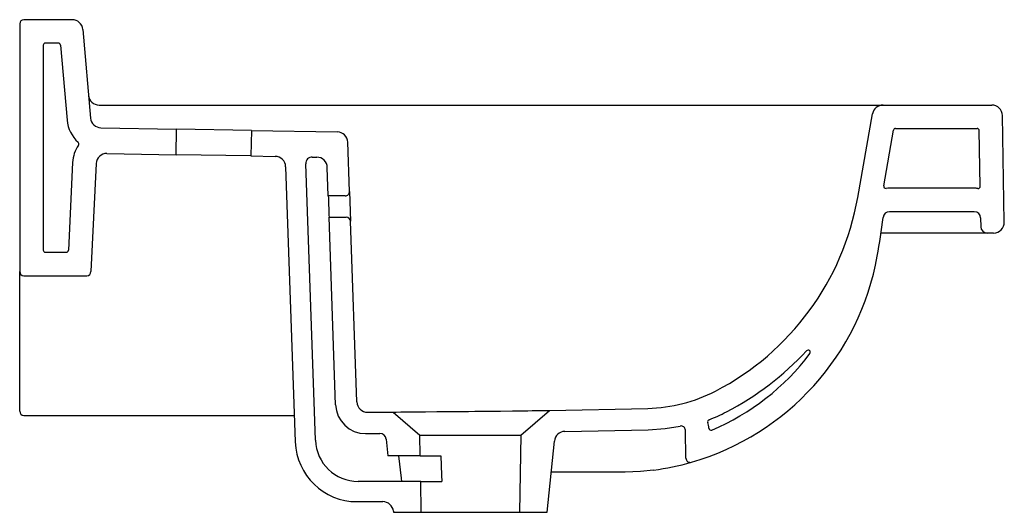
# Model space of a CAD drawing. Header units: millimetres. Extents: x 4695.509 to 4695.97, y 3194.885 to 3195.116.
import ezdxf

# ---------------------------------------------------------------- set-up
doc = ezdxf.new("R2010")
doc.units = ezdxf.units.MM
doc.layers.add('SANINDUSA', color=3, linetype='Continuous')

msp = doc.modelspace()

# ---------------------------------------------------------------- linework, layer by layer
at = {"layer": 'SANINDUSA'}
for p, q in [((4695.508851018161, 3195.113557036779), (4695.508851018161, 3194.997557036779)), ((4695.533394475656, 3195.11555703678), (4695.510851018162, 3195.11555703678)), ((4695.538375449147, 3195.110992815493), (4695.542009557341, 3195.069454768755)), ((4695.519851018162, 3195.103557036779), (4695.519851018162, 3195.007557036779)), ((4695.526980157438, 3195.10455703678), (4695.520851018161, 3195.10455703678)), ((4695.527976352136, 3195.103644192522), (4695.531051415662, 3195.068496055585)), ((4695.546057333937, 3195.07555703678), (4695.571653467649, 3195.07555703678)), ((4695.571653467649, 3195.07555703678), (4695.877870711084, 3195.07555703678)), ((4695.877870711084, 3195.07555703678), (4695.913046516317, 3195.07555703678)), ((4695.913046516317, 3195.07555703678), (4695.963937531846, 3195.07555703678)), ((4695.901210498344, 3195.032225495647), (4695.908122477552, 3195.071425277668)), ((4695.969809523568, 3195.020644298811), (4695.968936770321, 3195.070644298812)), ((4695.546903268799, 3195.064891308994), (4695.582339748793, 3195.064272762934)), ((4695.582130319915, 3195.052274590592), (4695.582339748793, 3195.064272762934)), ((4695.617334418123, 3195.063661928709), (4695.582339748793, 3195.064272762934)), ((4695.617334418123, 3195.063661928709), (4695.617124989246, 3195.051663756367)), ((4695.617334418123, 3195.063661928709), (4695.657549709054, 3195.062959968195)), ((4695.913333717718, 3195.037633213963), (4695.917935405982, 3195.063730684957)), ((4695.918920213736, 3195.064557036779), (4695.957058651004, 3195.064557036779)), ((4695.958514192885, 3195.037467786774), (4695.958058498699, 3195.063574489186)), ((4695.663265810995, 3195.035042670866), (4695.662459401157, 3195.058135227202)), ((4695.54970161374, 3195.052840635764), (4695.582130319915, 3195.052274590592)), ((4695.617124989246, 3195.051663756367), (4695.582130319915, 3195.052274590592)), ((4695.617124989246, 3195.051663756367), (4695.628433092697, 3195.051466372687)), ((4695.533632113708, 3195.0485951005), (4695.531694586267, 3195.007509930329)), ((4695.544619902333, 3195.048076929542), (4695.542233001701, 3194.997462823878)), ((4695.647324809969, 3194.918459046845), (4695.642799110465, 3195.048058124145)), ((4695.645849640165, 3195.05116236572), (4695.647956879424, 3195.051125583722)), ((4695.6333427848, 3195.046641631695), (4695.637847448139, 3194.917644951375)), ((4695.653332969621, 3195.032944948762), (4695.652866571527, 3195.04630084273)), ((4695.663265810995, 3195.035042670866), (4695.663754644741, 3195.021044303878)), ((4695.955728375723, 3195.036557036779), (4695.916025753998, 3195.036557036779)), ((4695.661274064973, 3195.032972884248), (4695.653332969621, 3195.032944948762)), ((4695.653332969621, 3195.032944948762), (4695.653367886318, 3195.031945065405)), ((4695.653367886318, 3195.031945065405), (4695.653647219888, 3195.023945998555)), ((4695.653647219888, 3195.023945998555), (4695.653682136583, 3195.022946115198)), ((4695.955728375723, 3195.025557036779), (4695.916025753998, 3195.025557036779)), ((4695.653682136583, 3195.022946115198), (4695.661748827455, 3195.02297449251)), ((4695.656750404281, 3194.935082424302), (4695.653682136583, 3195.022946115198)), ((4695.666710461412, 3194.936400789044), (4695.663754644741, 3195.021044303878)), ((4695.958727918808, 3195.022609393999), (4695.958799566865, 3195.01850467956)), ((4695.96179910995, 3195.015557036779), (4695.912082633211, 3195.015557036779)), ((4695.964810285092, 3195.015557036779), (4695.96179910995, 3195.015557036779)), ((4695.520851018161, 3195.006557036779), (4695.530695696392, 3195.006557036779)), ((4695.508851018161, 3194.978137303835), (4695.508851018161, 3194.997557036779)), ((4695.510851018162, 3194.995557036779), (4695.540235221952, 3194.995557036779)), ((4695.508851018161, 3194.93456982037), (4695.508851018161, 3194.978137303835)), ((4695.508851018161, 3194.932057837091), (4695.508851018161, 3194.93456982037)), ((4695.743482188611, 3194.920816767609), (4695.756875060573, 3194.932459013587)), ((4695.756875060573, 3194.932459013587), (4695.802919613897, 3194.933368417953)), ((4695.510851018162, 3194.930057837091), (4695.636881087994, 3194.93005805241)), ((4695.636879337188, 3194.93001216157), (4695.637415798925, 3194.930005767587)), ((4695.671729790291, 3194.931575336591), (4695.683770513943, 3194.931638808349)), ((4695.683770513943, 3194.931638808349), (4695.696219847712, 3194.920816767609)), ((4695.764074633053, 3194.922579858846), (4695.803149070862, 3194.923371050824)), ((4695.818080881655, 3194.925083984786), (4695.818100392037, 3194.925088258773)), ((4695.820737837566, 3194.910041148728), (4695.820508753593, 3194.923165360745)), ((4695.670802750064, 3194.921571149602), (4695.677432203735, 3194.921602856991)), ((4695.680433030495, 3194.918900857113), (4695.681206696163, 3194.911149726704)), ((4695.696219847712, 3194.920816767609), (4695.743482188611, 3194.920816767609)), ((4695.696388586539, 3194.911149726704), (4695.696219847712, 3194.920816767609)), ((4695.743482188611, 3194.920816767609), (4695.742851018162, 3194.88465703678)), ((4695.755851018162, 3194.88465703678), (4695.759186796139, 3194.918077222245)), ((4695.696388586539, 3194.911149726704), (4695.681206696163, 3194.911149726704)), ((4695.696388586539, 3194.911149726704), (4695.706085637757, 3194.911149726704)), ((4695.792320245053, 3194.90355703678), (4695.757737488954, 3194.90355703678)), ((4695.69659791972, 3194.899157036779), (4695.66731262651, 3194.899157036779)), ((4695.696851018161, 3194.88465703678), (4695.69659791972, 3194.899157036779)), ((4695.69659791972, 3194.899157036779), (4695.706445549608, 3194.899157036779)), ((4695.666829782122, 3194.889657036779), (4695.678826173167, 3194.889657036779)), ((4695.683801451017, 3194.885153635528), (4695.683851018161, 3194.88465703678)), ((4695.683851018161, 3194.88465703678), (4695.696851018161, 3194.88465703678)), ((4695.696851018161, 3194.88465703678), (4695.742851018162, 3194.88465703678)), ((4695.742851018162, 3194.88465703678), (4695.755851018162, 3194.88465703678))]:
    msp.add_line(p, q, dxfattribs=at)
at = {"layer": 'SANINDUSA', "flags": 128}
for points in [[(4695.683770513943, 3194.931638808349), (4695.683955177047, 3194.931641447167), (4695.684403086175, 3194.931647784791), (4695.685087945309, 3194.931657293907), (4695.687226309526, 3194.931685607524), (4695.688683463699, 3194.931703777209), (4695.690306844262, 3194.931723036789), (4695.694237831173, 3194.931765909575), (4695.696533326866, 3194.931788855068), (4695.698901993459, 3194.931811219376), (4695.704156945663, 3194.931857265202), (4695.707016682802, 3194.931880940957), (4695.709865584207, 3194.931904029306), (4695.715860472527, 3194.931952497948), (4695.718969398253, 3194.931978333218), (4695.721993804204, 3194.932004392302), (4695.728090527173, 3194.932060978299), (4695.731119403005, 3194.93209168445), (4695.733984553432, 3194.932122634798), (4695.739505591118, 3194.932188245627), (4695.742115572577, 3194.932222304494), (4695.744484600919, 3194.932255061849), (4695.74670130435, 3194.932287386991), (4695.74877518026, 3194.932319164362), (4695.750653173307, 3194.932349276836), (4695.752243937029, 3194.932375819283), (4695.754791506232, 3194.932420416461), (4695.755712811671, 3194.932437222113), (4695.756215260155, 3194.932446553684), (4695.756800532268, 3194.932457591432), (4695.756875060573, 3194.932459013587)], [(4695.803148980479, 3194.92337104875), (4695.810981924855, 3194.923924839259), (4695.818100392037, 3194.925088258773)], [(4695.686200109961, 3194.911149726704), (4695.687407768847, 3194.900660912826), (4695.687581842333, 3194.899157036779)], [(4695.706085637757, 3194.911149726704), (4695.7063551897, 3194.902148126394), (4695.706445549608, 3194.899157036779)], [(4695.805629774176, 3194.904446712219), (4695.799421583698, 3194.903809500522), (4695.792320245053, 3194.90355703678)]]:
    msp.add_lwpolyline(points, dxfattribs=at)
at = {"layer": 'SANINDUSA'}
for centre, radius, start, end in [((4695.510851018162, 3195.113557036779), 0.001999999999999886, 90, 180), ((4695.533394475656, 3195.110557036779), 0.005000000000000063, 4.999999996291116, 90), ((4695.520851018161, 3195.103557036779), 0.001, 90, 180), ((4695.526980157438, 3195.103557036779), 0.001, 4.999999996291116, 90), ((4695.546057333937, 3195.080557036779), 0.005000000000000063, 184.9999999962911, 270), ((4695.913046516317, 3195.07055703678), 0.005, 90, 170.0000000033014), ((4695.963937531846, 3195.07055703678), 0.005, 1.000000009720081, 90), ((4695.546990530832, 3195.069890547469), 0.01600000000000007, 184.9999999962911, 227.5604312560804), ((4695.546990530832, 3195.069890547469), 0.005000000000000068, 184.9999999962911, 268.9999999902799), ((4695.657462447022, 3195.057960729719), 0.004999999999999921, 2.000000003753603, 88.99999999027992), ((4695.918920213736, 3195.063557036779), 0.001, 90, 170.0000000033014), ((4695.957058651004, 3195.063557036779), 0.001, 1.000000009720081, 90), ((4695.549614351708, 3195.047841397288), 0.0159999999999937, 146.0119939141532, 177.2999999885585), ((4695.535518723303, 3195.057344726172), 0.001, 326.0119939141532, 47.56043125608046), ((4695.549614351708, 3195.047841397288), 0.005000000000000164, 88.99999999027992, 177.2999999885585), ((4695.628345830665, 3195.046467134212), 0.004999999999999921, 2.000000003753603, 88.99999999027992), ((4695.645797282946, 3195.048162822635), 0.003000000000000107, 88.99999999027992, 182.0000000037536), ((4695.647869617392, 3195.046126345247), 0.005000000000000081, 2.000000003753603, 88.99999999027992), ((4695.661267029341, 3195.034972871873), 0.002000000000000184, 270.2015564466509, 2.000000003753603), ((4695.914318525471, 3195.037459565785), 0.001, 170.0000000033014, 276.5352943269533), ((4695.916025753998, 3195.022557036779), 0.01400000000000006, 90, 96.53529432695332), ((4695.955728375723, 3195.022557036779), 0.01399999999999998, 83.16187715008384, 90), ((4695.957514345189, 3195.037450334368), 0.001, 263.1618771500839, 1.000000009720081), ((4695.776008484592, 3195.054311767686), 0.1271351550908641, 297.4643670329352, 349.9956598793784), ((4695.916025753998, 3195.022557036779), 0.003000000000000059, 90, 173.1997568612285), ((4695.955728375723, 3195.022557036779), 0.00299999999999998, 1.000000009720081, 90), ((4695.661755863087, 3195.020974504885), 0.002000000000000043, 2.000000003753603, 90.20155644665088), ((4695.597283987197, 3195.060566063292), 0.3180000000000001, 349.8948844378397, 353.1997568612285), ((4695.964810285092, 3195.020557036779), 0.005000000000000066, 270, 1.000000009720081), ((4695.96179910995, 3195.018557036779), 0.003000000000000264, 181.0000000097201, 270), ((4695.520851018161, 3195.007557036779), 0.001, 180, 270), ((4695.530695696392, 3195.007557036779), 0.001, 270, 357.2999999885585), ((4695.789259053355, 3195.026352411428), 0.123, 286.0622546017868, 349.8948844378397), ((4695.510851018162, 3194.997557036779), 0.002000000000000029, 180, 270), ((4695.540235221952, 3194.997557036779), 0.002000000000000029, 270, 357.2999999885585), ((4695.776008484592, 3195.054311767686), 0.1381351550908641, 297.4643670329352, 317.1422013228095), ((4695.878000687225, 3194.959674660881), 0.001, 323.0799194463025, 137.1422013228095), ((4695.789259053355, 3195.026352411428), 0.112, 292.9128327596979, 323.0799194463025), ((4695.801265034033, 3195.0057292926), 0.07237978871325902, 271.309878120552, 297.4612042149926), ((4695.671707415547, 3194.936575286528), 0.005000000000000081, 182.0000000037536, 270.2563965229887), ((4695.510851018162, 3194.932057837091), 0.002000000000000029, 180, 270), ((4695.670741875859, 3194.935571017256), 0.01400000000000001, 182.0000000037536, 270.2491318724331), ((4695.801265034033, 3195.0057292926), 0.08337978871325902, 291.3094372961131, 297.4612042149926), ((4695.831929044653, 3194.927118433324), 0.001, 111.309437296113, 196.5502130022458), ((4695.764162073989, 3194.917580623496), 0.004999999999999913, 91.00205039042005, 174.3000000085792), ((4695.818509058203, 3194.923130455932), 0.002000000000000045, 1.000000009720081, 101.7904611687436), ((4695.818509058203, 3194.923130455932), 0.01300000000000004, 4.014200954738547, 16.55021300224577), ((4695.832474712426, 3194.924110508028), 0.001, 184.0142009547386, 292.9128327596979), ((4695.66731262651, 3194.919157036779), 0.02000000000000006, 182.0000000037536, 270), ((4695.677447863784, 3194.918602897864), 0.003000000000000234, 5.699999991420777, 90.29908628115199), ((4695.666829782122, 3194.918657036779), 0.0290000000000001, 182.0000000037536, 270), ((4695.822737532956, 3194.910076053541), 0.002000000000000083, 181.0000000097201, 286.0622546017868), ((4695.789259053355, 3195.026352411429), 0.1230000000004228, 277.6484941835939, 286.0622546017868), ((4695.678826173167, 3194.88465703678), 0.005, 5.699999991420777, 90)]:
    msp.add_arc(centre, radius, start, end, dxfattribs=at)

doc.saveas('drawing.dxf')
